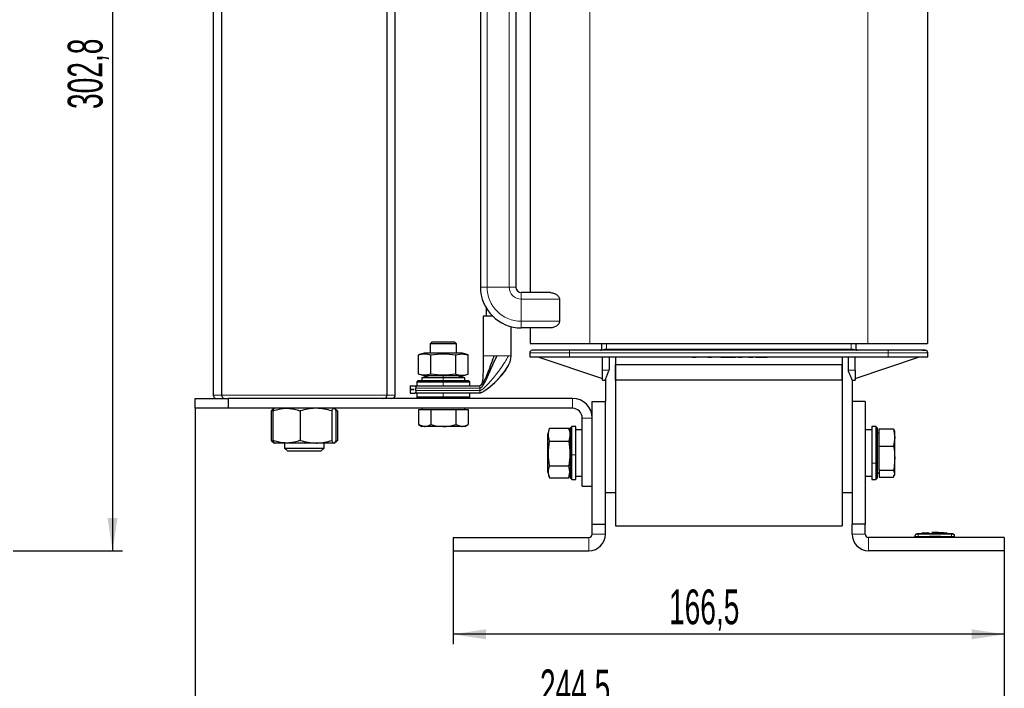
# Model space of a CAD drawing. Header units: millimetres. Extents: x 5 to 418, y 2 to 292.
# Tile 53 of 56: x 157 to 257, y 158 to 225. Entities that reach past the tile are written whole.
import ezdxf

# ---------------------------------------------------------------- set-up
doc = ezdxf.new("R2010")
doc.units = ezdxf.units.MM
doc.layers.add('SLD-0', color=7, linetype='Continuous')
doc.styles.add('SLDTEXTSTYLE0', font='TXT', dxfattribs={"width": 0.605})
doc.dimstyles.new('SLDDIMSTYLE0', dxfattribs={"dimtxt": 3.5, "dimasz": 3.302, "dimexe": 0, "dimexo": 0.0625, "dimgap": 0.875, "dimtad": 1, "dimlfac": 3, "dimrnd": 1e-09, "dimzin": 12, "dimdsep": 46, "dimtxsty": 'SLDTEXTSTYLE0', "dimsah": 1, "dimcen": 0.09, "dimadec": 0, "dimazin": 3, "dimtfac": 1, "dimtofl": 0, "dimtmove": 0, "dimatfit": 3, "dimfxl": 1, "dimfrac": 2, "dimtolj": 1, "dimtzin": 12, "dimarcsym": 0})

# ---------------------------------------------------------------- blocks, each defined once
blk = doc.blocks.new('_D_1')
at = {"layer": 'SLD-0'}
for p, q in [((120.052, 272.707), (167.819, 272.707)), ((166.819, 272.707), (166.819, 171.774)), ((156.819, 171.774), (167.819, 171.774))]:
    blk.add_line(p, q, dxfattribs=at)
for points in [[(166.819, 272.707), (166.311, 269.405), (167.327, 269.405)], [(166.819, 171.774), (167.327, 175.076), (166.311, 175.076)]]:
    blk.add_solid(points, dxfattribs=at)
at = {"layer": 'SLD-0', "insert": (162.307, 216.225), "char_height": 3.5, "attachment_point": 1, "rotation": 90, "style": 'SLDTEXTSTYLE0'}
blk.add_mtext('302,8', dxfattribs=at)
blk = doc.blocks.new('_D_2')
at = {"layer": 'SLD-0', "color": 7}
for p, q in [((201.128, 171.774), (201.128, 162.361)), ((256.628, 171.774), (256.628, 162.361)), ((256.628, 163.361), (201.128, 163.361))]:
    blk.add_line(p, q, dxfattribs=at)
for points in [[(201.128, 163.361), (204.43, 162.853), (204.43, 163.869)], [(256.628, 163.361), (253.326, 163.869), (253.326, 162.853)]]:
    blk.add_solid(points, dxfattribs=at)
at = {"layer": 'SLD-0', "color": 7, "insert": (222.862, 167.872), "char_height": 3.5, "attachment_point": 1, "style": 'SLDTEXTSTYLE0'}
blk.add_mtext('166,5', dxfattribs=at)
blk = doc.blocks.new('_D_3')
at = {"layer": 'SLD-0', "color": 7}
for p, q in [((175.128, 186.107), (175.128, 154.303)), ((256.628, 171.774), (256.628, 154.303)), ((175.128, 155.303), (256.628, 155.303))]:
    blk.add_line(p, q, dxfattribs=at)
for points in [[(175.128, 155.303), (178.43, 154.795), (178.43, 155.811)], [(256.628, 155.303), (253.326, 155.811), (253.326, 154.795)]]:
    blk.add_solid(points, dxfattribs=at)
at = {"layer": 'SLD-0', "color": 7, "insert": (209.862, 159.815), "char_height": 3.5, "attachment_point": 1, "style": 'SLDTEXTSTYLE0'}
blk.add_mtext('244,5', dxfattribs=at)

msp = doc.modelspace()

# ---------------------------------------------------------------- linework, layer by layer
at = {"color": 7, "linetype": 'Continuous', "lineweight": 25}
for p, q in [((203.8661, 234.974), (203.8661, 198.3073)), ((207.4227, 234.974), (207.4227, 198.3073)), ((176.9611, 233.774), (176.9611, 187.4407)), ((177.7944, 233.774), (177.7944, 187.4407)), ((194.4611, 187.4407), (194.4611, 233.774)), ((195.2944, 187.4407), (195.2944, 233.774)), ((208.8777, 233.3073), (208.8777, 197.7523)), ((248.8777, 233.3073), (248.8777, 192.6407)), ((210.9129, 197.7523), (207.9777, 197.7523)), ((211.8329, 197.0857), (211.8329, 194.8623)), ((204.1277, 195.374), (204.1277, 191.374)), ((205.0965, 195.374), (204.1277, 195.374)), ((204.4611, 196.1769), (204.4611, 195.374)), ((206.9611, 191.374), (206.9611, 194.3234)), ((210.9129, 194.1957), (207.9777, 194.1957)), ((208.8777, 194.1957), (208.8777, 192.6407)), ((198.9611, 192.774), (198.7944, 192.6073)), ((198.7944, 192.6073), (198.7944, 191.6407)), ((201.4611, 192.6073), (198.7944, 192.6073)), ((201.2944, 192.774), (198.9611, 192.774)), ((201.4611, 192.6073), (201.2944, 192.774)), ((201.4611, 191.6407), (201.4611, 192.6073)), ((208.8777, 192.6407), (214.8777, 192.6407)), ((214.8777, 192.6407), (242.8777, 192.6407)), ((216.0611, 192.6407), (216.0611, 191.9407)), ((241.6944, 191.9407), (241.6944, 192.6407)), ((242.8777, 192.6407), (248.8777, 192.6407)), ((198.1944, 191.6407), (197.623, 191.4876)), ((197.6259, 189.5263), (197.6259, 191.4883)), ((201.802, 191.6407), (198.1944, 191.6407)), ((198.8768, 189.5263), (198.8768, 191.4883)), ((201.3786, 191.4883), (202.0041, 191.5782)), ((201.3786, 189.5263), (201.3786, 191.4883)), ((202.0611, 191.6407), (201.802, 191.6407)), ((202.0041, 191.5782), (202.6296, 191.4883)), ((202.6387, 191.4859), (202.0611, 191.6407)), ((202.6296, 189.5263), (202.6296, 191.4883)), ((208.8277, 191.674), (208.8277, 191.274)), ((208.8289, 191.674), (208.8289, 191.274)), ((244.9277, 191.9407), (212.8277, 191.9407)), ((216.054, 192.0039), (216.051, 191.9986)), ((248.9265, 191.274), (248.9265, 191.674)), ((248.9277, 191.274), (248.9277, 191.674)), ((208.8277, 191.274), (208.8294, 191.274)), ((208.8289, 191.274), (208.8294, 191.274)), ((208.8294, 191.274), (212.8277, 191.274)), ((209.6627, 191.274), (216.1611, 189.1073)), ((212.8277, 191.274), (244.9277, 191.274)), ((216.1611, 189.9407), (216.1611, 191.274)), ((216.8277, 191.274), (216.8277, 190.0049)), ((217.4611, 191.274), (217.4611, 177.6073)), ((217.4611, 191.274), (217.4611, 190.474)), ((240.2944, 190.474), (217.4611, 190.474)), ((217.4611, 188.9407), (217.4611, 190.474)), ((223.2869, 191.274), (223.2869, 191.2573)), ((223.8615, 191.2573), (223.2869, 191.2573)), ((223.8615, 191.2573), (223.8615, 191.274)), ((223.9554, 191.2573), (223.8615, 191.2573)), ((224.2373, 191.2573), (223.9554, 191.2573)), ((224.3716, 191.2573), (224.2373, 191.2573)), ((224.7005, 191.2573), (224.3716, 191.2573)), ((224.7945, 191.2573), (224.7005, 191.2573)), ((225.1234, 191.2573), (224.7945, 191.2573)), ((225.2147, 191.2573), (225.1234, 191.2573)), ((225.2147, 191.2573), (225.5905, 191.2573)), ((225.5905, 191.2573), (225.5905, 191.274)), ((225.8913, 191.274), (225.8913, 191.2573)), ((226.4733, 191.2573), (225.8913, 191.2573)), ((226.4733, 191.2573), (226.4733, 191.274)), ((226.7741, 191.274), (226.7741, 191.2573)), ((226.7741, 191.2573), (227.1499, 191.2573)), ((227.7675, 191.2573), (227.1499, 191.2573)), ((227.7675, 191.274), (227.7675, 191.2573)), ((228.0682, 191.274), (228.0682, 191.2573)), ((228.0682, 191.2573), (228.6589, 191.2573)), ((228.6589, 191.2573), (228.6589, 191.274)), ((228.6589, 191.2573), (228.9488, 191.2573)), ((228.9488, 191.2573), (228.9488, 191.274)), ((228.9488, 191.2573), (229.5395, 191.2573)), ((229.5395, 191.2573), (229.5395, 191.274)), ((229.8402, 191.274), (229.8402, 191.2573)), ((229.8402, 191.2573), (230.2161, 191.2573)), ((230.9142, 191.2573), (230.2161, 191.2573)), ((230.9142, 191.2573), (231.2901, 191.2573)), ((231.2901, 191.2573), (231.2901, 191.274)), ((231.5908, 191.274), (231.5908, 191.2573)), ((231.5908, 191.2573), (231.9667, 191.2573)), ((231.9667, 191.2573), (232.7399, 191.2573)), ((232.7399, 191.2573), (232.7399, 191.274)), ((233.0406, 191.274), (233.0406, 191.2573)), ((233.6313, 191.2573), (233.0406, 191.2573)), ((233.6313, 191.274), (233.6313, 191.2573)), ((233.9642, 191.2573), (233.6313, 191.2573)), ((233.9642, 191.274), (233.9642, 191.2573)), ((234.0484, 191.274), (234.0484, 191.2573)), ((234.0727, 191.2573), (234.0484, 191.2573)), ((234.0727, 191.274), (234.0727, 191.2573)), ((234.1579, 191.2573), (234.0727, 191.2573)), ((234.1579, 191.274), (234.1579, 191.2573)), ((234.2567, 191.2573), (234.1579, 191.2573)), ((234.3008, 191.2573), (234.2567, 191.2573)), ((234.3008, 191.274), (234.3008, 191.2573)), ((234.3452, 191.2573), (234.3008, 191.2573)), ((234.3452, 191.274), (234.3452, 191.2573)), ((234.4539, 191.2573), (234.3452, 191.2573)), ((234.4539, 191.274), (234.4539, 191.2573)), ((234.5277, 191.2573), (234.4539, 191.2573)), ((234.5277, 191.274), (234.5277, 191.2573)), ((234.5423, 191.2573), (234.5277, 191.2573)), ((234.5423, 191.274), (234.5423, 191.2573)), ((240.2944, 191.274), (240.2944, 177.6073)), ((240.2944, 191.274), (240.2944, 190.474)), ((240.2944, 188.9407), (240.2944, 190.474)), ((240.9277, 189.9407), (240.9277, 191.274)), ((241.5944, 189.9407), (241.5944, 191.274)), ((241.5944, 189.1073), (248.0928, 191.274)), ((244.9277, 191.274), (248.9261, 191.274)), ((248.9261, 191.274), (248.9265, 191.274)), ((248.9265, 191.274), (248.9277, 191.274)), ((198.1944, 189.374), (197.6259, 189.5263)), ((202.0611, 189.374), (202.6296, 189.5263)), ((216.1611, 188.9407), (216.1611, 189.9407)), ((216.8215, 189.9407), (216.8039, 189.8811)), ((240.9277, 189.9407), (240.9277, 189.9215)), ((240.9516, 189.7977), (240.9277, 189.9215)), ((241.5944, 189.9407), (241.5944, 188.9407)), ((197.5944, 188.9073), (197.4611, 188.774)), ((197.4611, 188.774), (197.4611, 188.374)), ((197.4611, 188.774), (200.1277, 188.774)), ((197.5944, 188.9073), (200.1277, 188.9073)), ((198.7277, 189.374), (197.9611, 189.174)), ((197.9611, 189.174), (197.9611, 188.9073)), ((200.1277, 189.174), (197.9611, 189.174)), ((202.0611, 189.374), (198.1944, 189.374)), ((202.2944, 189.174), (200.1277, 189.174)), ((200.1277, 188.9073), (202.6611, 188.9073)), ((200.1277, 188.774), (202.7944, 188.774)), ((202.2944, 189.174), (201.5277, 189.374)), ((202.2944, 188.9073), (202.2944, 189.174)), ((202.7944, 188.774), (202.6611, 188.9073)), ((202.7944, 188.374), (202.7944, 188.774)), ((216.1611, 188.9407), (216.4277, 188.9407)), ((216.4611, 189.024), (216.4611, 186.774)), ((240.2944, 188.9407), (217.4611, 188.9407)), ((217.4611, 188.9407), (217.4611, 174.274)), ((240.2944, 188.9407), (240.2944, 174.274)), ((241.2944, 188.9407), (241.5944, 188.9407)), ((241.2944, 188.9407), (241.2944, 186.774)), ((196.7944, 188.374), (196.7944, 188.009)), ((196.7944, 188.374), (197.2626, 188.374)), ((196.7944, 188.009), (197.2113, 188.009)), ((196.7944, 188.0057), (196.7944, 187.6407)), ((197.2113, 188.0057), (196.7944, 188.0057)), ((196.7944, 187.6407), (197.2626, 187.6407)), ((197.2113, 188.009), (197.2113, 188.0057)), ((197.2626, 188.374), (198.7052, 188.374)), ((198.7052, 187.6407), (197.2626, 187.6407)), ((197.3757, 187.8851), (197.3757, 188.1296)), ((197.4611, 187.6407), (197.4611, 187.2407)), ((198.7052, 188.374), (200.1277, 188.374)), ((200.1277, 187.6407), (198.7052, 187.6407)), ((200.1277, 188.374), (201.5502, 188.374)), ((201.5502, 187.6407), (200.1277, 187.6407)), ((201.5502, 188.374), (203.7944, 188.374)), ((203.7944, 187.6407), (201.5502, 187.6407)), ((202.7944, 187.2407), (202.7944, 187.6407)), ((175.1277, 186.1073), (175.1277, 187.1073)), ((175.1277, 187.1073), (178.4611, 187.1073)), ((178.4611, 187.1073), (178.4611, 186.1073)), ((213.1277, 187.1073), (178.4611, 187.1073)), ((197.4611, 187.2407), (197.5944, 187.1073)), ((200.1277, 187.2407), (197.4611, 187.2407)), ((202.7944, 187.2407), (200.1277, 187.2407)), ((202.6611, 187.1073), (202.7944, 187.2407)), ((215.1277, 186.774), (216.4611, 186.774)), ((215.1277, 174.4407), (215.1277, 186.774)), ((216.4611, 174.4407), (216.4611, 186.774)), ((242.6277, 186.774), (241.2944, 186.774)), ((241.2944, 186.774), (241.2944, 174.4407)), ((242.6277, 186.774), (242.6277, 174.4407)), ((178.4611, 186.1073), (175.1277, 186.1073)), ((213.1277, 186.1073), (178.4611, 186.1073)), ((182.7814, 185.8394), (182.8961, 185.8704)), ((182.7814, 185.8394), (182.7814, 182.8753)), ((182.9468, 185.8394), (182.9468, 182.8753)), ((183.1277, 186.1073), (183.0183, 186.0442)), ((185.7253, 185.8394), (185.7253, 182.8753)), ((188.9062, 185.8394), (188.9062, 182.8753)), ((189.2371, 186.0442), (189.1277, 186.1073)), ((189.3086, 185.8394), (189.3086, 182.8753)), ((189.474, 185.8394), (189.474, 182.8753)), ((197.6259, 185.974), (197.6259, 184.4675)), ((197.6259, 185.974), (198.2513, 185.974)), ((197.9611, 186.1073), (197.9611, 185.974)), ((198.2513, 185.974), (198.8768, 185.974)), ((198.8768, 185.974), (198.8768, 184.4675)), ((198.8768, 185.974), (200.1277, 185.974)), ((200.1277, 185.974), (201.3786, 185.974)), ((201.3786, 185.974), (201.3786, 184.4675)), ((201.3786, 185.974), (202.0041, 185.974)), ((202.0041, 185.974), (202.6296, 185.974)), ((202.2944, 185.974), (202.2944, 186.1073)), ((202.6296, 185.974), (202.6296, 184.4675)), ((197.6259, 184.4675), (197.9611, 184.274)), ((197.6259, 184.4675), (198.2513, 184.274)), ((201.3786, 184.4675), (202.0041, 184.274)), ((202.2944, 184.274), (202.6296, 184.4675)), ((214.1277, 178.274), (214.1277, 185.1073)), ((198.2513, 184.274), (197.9611, 184.274)), ((200.1277, 184.274), (198.2513, 184.274)), ((202.0041, 184.274), (200.1277, 184.274)), ((202.2944, 184.274), (202.0041, 184.274)), ((210.6611, 183.54), (210.6611, 183.5407)), ((210.6611, 179.9083), (210.6611, 183.54)), ((210.8158, 184.1184), (210.8132, 184.1083)), ((210.8134, 184.1083), (212.7754, 184.1083)), ((212.9277, 183.5407), (212.7786, 184.0971)), ((213.0611, 184.274), (212.9277, 184.1407)), ((212.9277, 181.4246), (212.9277, 184.1407)), ((213.4611, 184.274), (213.0611, 184.274)), ((213.0611, 181.4149), (213.0611, 184.274)), ((213.4611, 181.4149), (213.4611, 184.274)), ((214.1277, 183.9407), (213.4611, 183.9407)), ((243.2944, 183.9407), (242.6277, 183.9407)), ((243.6944, 184.274), (243.2944, 184.274)), ((243.2944, 184.274), (243.2944, 180.5859)), ((243.8277, 184.1407), (243.6944, 184.274)), ((243.6944, 184.274), (243.6944, 180.5859)), ((243.8277, 184.1407), (243.8277, 180.637)), ((244.0277, 183.6612), (243.8277, 183.5457)), ((244.0277, 184.0374), (245.4724, 184.0374)), ((244.0277, 182.3072), (244.0277, 184.0374)), ((245.4724, 184.0374), (245.5944, 183.1723)), ((245.4724, 184.0374), (245.5328, 183.8641)), ((245.5944, 183.774), (245.5582, 183.8734)), ((245.5944, 183.1723), (245.5944, 183.774)), ((182.8961, 182.8443), (182.7814, 182.8753)), ((183.0191, 182.67), (183.1277, 182.6073)), ((184.3361, 182.6073), (183.128, 182.6073)), ((184.1277, 182.6073), (184.1277, 182.1073)), ((187.3158, 182.6073), (184.3361, 182.6073)), ((189.1074, 182.6073), (187.3158, 182.6073)), ((188.1277, 182.1073), (188.1277, 182.6073)), ((189.1277, 182.6073), (189.2363, 182.67)), ((210.8134, 182.801), (212.7754, 182.801)), ((245.5944, 183.1723), (245.4724, 182.3072)), ((245.5944, 181.0921), (245.5944, 183.1723)), ((184.1277, 182.1073), (184.4611, 181.774)), ((184.1277, 182.1073), (188.1277, 182.1073)), ((187.7944, 181.774), (184.4611, 181.774)), ((187.7944, 181.774), (188.1277, 182.1073)), ((244.0277, 182.3072), (245.4724, 182.3072)), ((244.0277, 179.8771), (244.0277, 182.3072)), ((212.9277, 179.074), (212.9277, 181.4246)), ((213.0611, 178.9407), (213.0611, 181.4149)), ((213.4611, 178.9407), (213.4611, 181.4149)), ((243.2944, 180.5859), (243.2944, 178.9407)), ((243.6944, 180.5859), (243.6944, 178.9407)), ((243.8277, 180.637), (243.8277, 179.074)), ((245.5944, 179.5272), (245.5944, 181.0921)), ((210.6611, 179.674), (210.6611, 179.9083)), ((210.6611, 179.674), (210.8158, 179.0963)), ((210.8134, 180.3), (212.7754, 180.3)), ((212.8652, 179.7032), (212.7754, 180.3)), ((212.7754, 179.1064), (212.8652, 179.7032)), ((212.7844, 179.1392), (212.9277, 179.674)), ((243.8277, 179.669), (244.0277, 179.5535)), ((244.0277, 179.8771), (245.4724, 179.8771)), ((244.0277, 179.8771), (244.0277, 179.1773)), ((245.5944, 179.5272), (245.4724, 179.8771)), ((245.4724, 179.1773), (245.5944, 179.5272)), ((245.5944, 179.4407), (245.5944, 179.5272)), ((210.8134, 179.1064), (212.7754, 179.1064)), ((212.9277, 179.074), (213.0611, 178.9407)), ((213.0611, 178.9407), (213.4611, 178.9407)), ((213.4611, 179.274), (214.1277, 179.274)), ((242.6277, 179.274), (243.2944, 179.274)), ((243.2944, 178.9407), (243.6944, 178.9407)), ((243.6944, 178.9407), (243.8277, 179.074)), ((244.0277, 179.1773), (245.4724, 179.1773)), ((245.5582, 179.3413), (245.5944, 179.4407)), ((214.1277, 178.274), (215.1277, 178.274)), ((217.4611, 177.6073), (216.4611, 177.6073)), ((241.2944, 177.6073), (240.2944, 177.6073)), ((215.1277, 173.4407), (215.1277, 174.4407)), ((215.1277, 174.4407), (216.4611, 174.4407)), ((216.4611, 173.4407), (216.4611, 174.4407)), ((217.4611, 174.274), (240.2944, 174.274)), ((241.2944, 173.4407), (241.2944, 174.4407)), ((242.6277, 174.4407), (241.2944, 174.4407)), ((242.6277, 173.4407), (242.6277, 174.4407)), ((248.9376, 173.5734), (248.3189, 173.5358)), ((249.0466, 173.5662), (248.414, 173.5365)), ((249.3136, 173.5649), (250.7507, 173.5449)), ((250.8882, 173.5411), (250.2703, 173.5761)), ((201.1277, 173.1073), (214.7944, 173.1073)), ((201.1277, 173.1073), (201.1277, 171.774)), ((256.6277, 173.1073), (242.9611, 173.1073)), ((247.6277, 173.1073), (247.6277, 173.2113)), ((248.3356, 173.5065), (247.8084, 173.4654)), ((249.0456, 173.5209), (248.3347, 173.4916)), ((248.3347, 173.513), (249.0456, 173.5209)), ((248.3347, 173.513), (248.3347, 173.5063)), ((248.3347, 173.4689), (248.3347, 173.4622)), ((249.5461, 173.5286), (250.8725, 173.5162)), ((250.8725, 173.4942), (249.5461, 173.5286)), ((250.8725, 173.5095), (249.9489, 173.5181)), ((251.447, 173.4654), (250.8714, 173.5103)), ((250.8725, 173.5162), (250.8725, 173.5095)), ((250.8725, 173.4701), (250.8725, 173.4635)), ((251.6277, 173.1073), (251.6277, 173.2113)), ((256.6277, 173.1073), (256.6277, 171.774)), ((201.1277, 171.774), (214.7944, 171.774)), ((256.6277, 171.774), (242.9611, 171.774))]:
    msp.add_line(p, q, dxfattribs=at)
at = {"color": 7, "linetype": 'Continuous', "lineweight": 18}
for p, q in [((204.5327, 234.974), (204.5327, 198.3073)), ((206.7561, 234.974), (206.7561, 198.3073)), ((214.8777, 233.3073), (214.8777, 192.6407)), ((242.8777, 233.3073), (242.8777, 192.6407)), ((203.8661, 198.3073), (204.5327, 198.3073)), ((204.5327, 198.3073), (206.7561, 198.3073)), ((206.7561, 198.3073), (207.4227, 198.3073)), ((207.9777, 197.0857), (207.9777, 197.7523)), ((207.9777, 194.8623), (207.9777, 197.0857)), ((211.8329, 197.0857), (207.9777, 197.0857)), ((211.8329, 194.8623), (207.9777, 194.8623)), ((207.9777, 194.1957), (207.9777, 194.8623)), ((216.5526, 192.6407), (216.5526, 192.0407)), ((241.2029, 192.0407), (241.2029, 192.6407)), ((201.802, 191.6407), (202.0041, 191.5782)), ((208.8289, 191.674), (208.8277, 191.674)), ((208.8289, 191.674), (208.8294, 191.674)), ((208.8294, 191.674), (212.8277, 191.674)), ((208.8294, 191.274), (208.8294, 191.674)), ((212.8277, 191.674), (212.8277, 191.9407)), ((212.8277, 191.674), (244.9277, 191.674)), ((212.8277, 191.274), (212.8277, 191.674)), ((216.3728, 192.0407), (216.5526, 192.0407)), ((216.5526, 192.0407), (241.2029, 192.0407)), ((241.2029, 192.0407), (241.3826, 192.0407)), ((244.9277, 191.674), (244.9277, 191.9407)), ((244.9277, 191.674), (248.9261, 191.674)), ((244.9277, 191.674), (244.9277, 191.274)), ((248.9261, 191.274), (248.9261, 191.674)), ((248.9261, 191.674), (248.9265, 191.674)), ((248.9277, 191.674), (248.9265, 191.674)), ((204.1277, 191.374), (204.1856, 191.374)), ((205.2249, 191.374), (205.5444, 191.374)), ((206.6905, 191.374), (206.7499, 191.374)), ((223.9554, 191.274), (223.9554, 191.2573)), ((224.2373, 191.2573), (224.2373, 191.274)), ((224.3716, 191.2573), (224.3716, 191.274)), ((224.7005, 191.2573), (224.7005, 191.274)), ((224.7945, 191.274), (224.7945, 191.2573)), ((225.1234, 191.2573), (225.1234, 191.274)), ((225.2147, 191.2573), (225.2147, 191.274)), ((227.1499, 191.2573), (227.1499, 191.274)), ((230.2161, 191.2573), (230.2161, 191.274)), ((230.9142, 191.274), (230.9142, 191.2573)), ((231.9667, 191.2573), (231.9667, 191.274)), ((234.2567, 191.274), (234.2567, 191.2573)), ((216.1611, 189.9407), (216.8215, 189.9407)), ((240.9277, 189.9407), (241.5944, 189.9407)), ((200.1277, 189.374), (200.1277, 189.174)), ((200.1277, 189.174), (200.1277, 188.9073)), ((200.1277, 188.9073), (200.1277, 188.774)), ((200.1277, 188.374), (200.1277, 188.774)), ((176.9611, 187.4407), (177.7944, 187.4407)), ((177.7944, 187.4407), (186.1277, 187.4407)), ((186.1277, 187.4407), (194.4611, 187.4407)), ((194.4611, 187.4407), (195.2944, 187.4407)), ((197.3757, 188.1296), (203.7944, 188.1296)), ((197.3757, 187.8851), (203.7944, 187.8851)), ((200.1277, 187.6407), (200.1277, 187.2407)), ((203.7944, 187.8851), (203.7944, 188.1296)), ((200.1277, 187.1073), (200.1277, 187.2407)), ((213.1277, 186.1073), (213.1277, 187.1073)), ((215.1277, 185.1073), (214.1277, 185.1073)), ((210.6611, 183.54), (210.8134, 184.1083)), ((212.9277, 181.4246), (213.0611, 181.4149)), ((213.4611, 181.4149), (213.0611, 181.4149)), ((243.2944, 180.5859), (243.6944, 180.5859)), ((243.8277, 180.637), (243.6944, 180.5859)), ((212.9277, 179.9083), (212.8652, 179.7032)), ((214.7944, 171.774), (214.7944, 173.1073)), ((215.1277, 173.4407), (216.4611, 173.4407)), ((241.2944, 173.4407), (242.6277, 173.4407)), ((242.9611, 173.1073), (242.9611, 171.774)), ((247.9583, 173.4446), (247.9611, 173.2113)), ((247.9611, 173.1073), (247.9611, 173.2113)), ((251.2971, 173.4446), (251.2944, 173.2113)), ((251.2944, 173.1073), (251.2944, 173.2113)), ((251.3984, 173.4446), (251.4255, 173.4683))]:
    msp.add_line(p, q, dxfattribs=at)
at = {"color": 7, "linetype": 'Continuous', "lineweight": 18, "flags": 128}
for points in [[(216.3352, 191.9407), (216.3425, 191.9426), (216.3496, 191.9483), (216.3561, 191.9575), (216.3618, 191.97), (216.3665, 191.9851), (216.3699, 192.0024), (216.3721, 192.0212), (216.3728, 192.0407)], [(241.3826, 192.0407), (241.3834, 192.0212), (241.3855, 192.0024), (241.389, 191.9851), (241.3937, 191.97), (241.3994, 191.9575), (241.4059, 191.9483), (241.4129, 191.9426), (241.4203, 191.9407)]]:
    msp.add_lwpolyline(points, dxfattribs=at)
at = {"color": 7, "linetype": 'Continuous', "lineweight": 25, "flags": 128}
msp.add_lwpolyline([(203.8589, 187.6515), (203.8571, 187.651), (203.8862, 187.6601), (203.9654, 187.6922), (204.0324, 187.7249), (204.1239, 187.7753), (204.1804, 187.8089), (204.245, 187.8492), (204.4003, 187.9531), (204.8114, 188.2637), (205.3222, 188.7095), (205.8593, 189.2565), (206.3329, 189.8401), (206.6695, 190.3753), (206.8547, 190.7947), (206.9379, 191.1126), (206.9611, 191.374), (206.9611, 191.374)], dxfattribs=at)
at = {"color": 7, "linetype": 'Continuous', "lineweight": 25}
for centre, radius, start, end in [((207.9777, 198.3073), 4.1117, 180, 270), ((207.9777, 198.3073), 0.555, 180, 270), ((209.0944, 191.674), 0.2667, 90, 180), ((209.0956, 191.674), 0.2667, 90, 180), ((215.9611, 192.0407), 0.1, 270, 0), ((241.7944, 192.0407), 0.1, 180, 270), ((248.6599, 191.674), 0.2667, 0, 90), ((248.6611, 191.674), 0.2667, 0, 90), ((216.4944, 190.0049), 0.3333, 348.896471, 0), ((177.2944, 187.4407), 0.3333, 180, 270), ((178.1277, 187.4407), 0.3333, 180, 270), ((194.1277, 187.4407), 0.3333, 270, 0), ((194.9611, 187.4407), 0.3333, 270, 0), ((213.1277, 185.1073), 2, 0, 90), ((213.1277, 185.1073), 1, 0, 90), ((214.7944, 173.4407), 1.6667, 270, 0), ((214.7944, 173.4407), 0.3333, 270, 0), ((242.9611, 173.4407), 1.6667, 180, 270), ((242.9611, 173.4407), 0.3333, 180, 270), ((247.8611, 173.2371), 0.2333, 97.642337, 180), ((251.3944, 173.2371), 0.2333, 360, 82.373112)]:
    msp.add_arc(centre, radius, start, end, dxfattribs=at)
at = {"color": 7, "linetype": 'Continuous', "lineweight": 18}
for centre, radius, start, end in [((207.9777, 198.3073), 3.445, 180, 270), ((207.9777, 198.3073), 1.2217, 180, 270), ((209.096, 191.6741), 0.2666, 90.0117, 180.011695), ((215.077, 192.0157), 1.4758, 357.08663, 0.970379), ((242.6784, 192.0157), 1.4758, 179.029621, 182.91337), ((248.6595, 191.6741), 0.2666, 359.988305, 89.9883), ((247.861, 173.2113), 0.2333, 90.989679, 179.997938), ((251.3944, 173.2113), 0.2333, 0.002064, 89.009565)]:
    msp.add_arc(centre, radius, start, end, dxfattribs=at)
at = {"color": 7, "linetype": 'Continuous', "lineweight": 25}
for points, knots in [([(210.9129, 197.7523), (211.0486, 197.7355), (211.2848, 197.7062), (211.5705, 197.5391), (211.7319, 197.3751), (211.8165, 197.2332), (211.8276, 197.1328), (211.8329, 197.0857)], [0, 0, 0, 0, 0.3719047, 0.6467455, 0.7893674, 0.9010617, 1, 1, 1, 1]), ([(211.8329, 194.8623), (211.8289, 194.8213), (211.82, 194.7287), (211.7378, 194.5769), (211.5579, 194.3963), (211.2634, 194.2354), (211.0331, 194.2093), (210.9129, 194.1957)], [0, 0, 0, 0, 0.0862287, 0.1943291, 0.3670128, 0.6696896, 1, 1, 1, 1]), ([(197.6259, 191.4883), (197.8344, 191.5333), (198.2513, 191.6231), (198.6683, 191.5333), (198.8768, 191.4883)], [0, 0, 0, 0, 0.4999949, 1, 1, 1, 1]), ([(198.8768, 191.4883), (199.2938, 191.5333), (200.1277, 191.6231), (200.9617, 191.5333), (201.3786, 191.4883)], [0, 0, 0, 0, 0.4999949, 1, 1, 1, 1]), ([(212.8277, 191.9407), (212.6036, 191.9407), (212.1423, 191.9407), (211.458, 191.9407), (210.7989, 191.9407), (210.2082, 191.9407), (209.7228, 191.9407), (209.3716, 191.9407), (209.1514, 191.9407), (209.114, 191.9407), (209.0959, 191.9407)], [0, 0, 0, 0, 0.1168235, 0.2403839, 0.3688824, 0.5, 0.6311176, 0.7596161, 0.8831765, 1, 1, 1, 1]), ([(248.6595, 191.9407), (248.6414, 191.9407), (248.6041, 191.9407), (248.3838, 191.9407), (248.0327, 191.9407), (247.5473, 191.9407), (246.9565, 191.9407), (246.2975, 191.9407), (245.6131, 191.9407), (245.1519, 191.9407), (244.9277, 191.9407)], [0, 0, 0, 0, 0.1168235, 0.2403839, 0.3688824, 0.5, 0.6311176, 0.7596161, 0.8831765, 1, 1, 1, 1]), ([(248.4037, 191.9407), (248.4098, 191.9407), (248.4593, 191.9407), (248.5301, 191.9407), (248.6338, 191.9407), (248.6503, 191.9407), (248.6611, 191.9407)], [0, 0, 0, 0, 0.0353604, 0.2865693, 0.5380478, 1, 1, 1, 1]), ([(248.4037, 191.9407), (248.4098, 191.9407), (248.4593, 191.9407), (248.5301, 191.9407), (248.6338, 191.9407), (248.6503, 191.9407), (248.6611, 191.9407)], [0, 0, 0, 0, 0.0353604, 0.2865693, 0.5380478, 1, 1, 1, 1]), ([(248.4037, 191.9407), (248.4098, 191.9407), (248.4593, 191.9407), (248.5301, 191.9407), (248.6338, 191.9407), (248.6503, 191.9407), (248.6611, 191.9407)], [0, 0, 0, 0, 0.0353604, 0.2865693, 0.5380478, 1, 1, 1, 1]), ([(248.4037, 191.9407), (248.4098, 191.9407), (248.4593, 191.9407), (248.5301, 191.9407), (248.6338, 191.9407), (248.6503, 191.9407), (248.6611, 191.9407)], [0, 0, 0, 0, 0.0353604, 0.2865693, 0.5380478, 1, 1, 1, 1]), ([(204.1284, 191.374), (204.1414, 190.6688), (204.1586, 189.7414), (204.0713, 188.7637), (203.9606, 188.4992), (203.913, 188.4281), (203.8648, 188.3902), (203.8245, 188.3759), (203.8044, 188.3746), (203.7944, 188.374)], [0, 0, 0, 0, 0.6834896, 0.8988382, 0.9325408, 0.9592069, 0.9806398, 0.9903634, 1, 1, 1, 1]), ([(203.7944, 188.1296), (203.8138, 188.132), (203.8562, 188.1375), (203.9161, 188.1733), (204.0365, 188.2755), (204.1963, 188.5086), (204.3995, 188.8803), (204.643, 189.3991), (204.9179, 190.0264), (205.213, 190.7136), (205.4386, 191.1633), (205.5444, 191.374)], [0, 0, 0, 0, 0.01487924, 0.0325481, 0.054008, 0.14240616, 0.2626605, 0.40546694, 0.61323396, 0.81871395, 1, 1, 1, 1]), ([(205.2249, 191.374), (205.1512, 191.1761), (204.9938, 190.7537), (204.7694, 190.1166), (204.5512, 189.5383), (204.3481, 189.0614), (204.1715, 188.7198), (204.0259, 188.5062), (203.9129, 188.4135), (203.8546, 188.3809), (203.8135, 188.3762), (203.7944, 188.374)], [0, 0, 0, 0, 0.1795622, 0.3833626, 0.5901262, 0.7327213, 0.8532939, 0.9428217, 0.9650165, 0.9837174, 1, 1, 1, 1]), ([(198.8768, 189.5263), (198.6683, 189.4814), (198.2513, 189.3916), (197.8344, 189.4814), (197.6259, 189.5263)], [0, 0, 0, 0, 0.4999949, 1, 1, 1, 1]), ([(201.3786, 189.5263), (200.9617, 189.4814), (200.1277, 189.3916), (199.2938, 189.4814), (198.8768, 189.5263)], [0, 0, 0, 0, 0.4999949, 1, 1, 1, 1]), ([(201.3786, 189.5263), (201.5875, 189.4814), (202.0045, 189.3916), (202.4214, 189.4815), (202.6296, 189.5263)], [0, 0, 0, 0, 0.5008729, 1, 1, 1, 1]), ([(216.4277, 188.9407), (216.4327, 188.9533), (216.4405, 188.9727), (216.4869, 189.0884), (216.5508, 189.2485), (216.6575, 189.5151), (216.756, 189.7613), (216.8039, 189.8811)], [0, 0, 0, 0, 0.2324977, 0.3571969, 0.4888488, 0.7512329, 1, 1, 1, 1]), ([(240.9516, 189.7977), (240.9963, 189.6858), (241.0879, 189.4569), (241.2016, 189.1727), (241.2799, 188.977), (241.2897, 188.9525), (241.2944, 188.9407)], [0, 0, 0, 0, 0.2500078, 0.511325, 0.7657616, 1, 1, 1, 1]), ([(197.2626, 188.374), (197.2757, 188.3709), (197.3019, 188.3645), (197.3381, 188.3155), (197.3644, 188.2447), (197.3748, 188.1775), (197.3755, 188.1395), (197.3757, 188.1296)], [0, 0, 0, 0, 0.2416502, 0.4835575, 0.7160096, 0.9261457, 1, 1, 1, 1]), ([(197.3757, 187.8851), (197.3745, 187.8597), (197.3722, 187.8087), (197.3547, 187.7403), (197.3289, 187.6851), (197.2967, 187.6478), (197.2738, 187.643), (197.2626, 187.6407)], [0, 0, 0, 0, 0.1893549, 0.3783934, 0.5758662, 0.7925045, 1, 1, 1, 1]), ([(183.0216, 186.0385), (183.0109, 186.0347), (182.9292, 186.0063), (182.8501, 185.917), (182.7814, 185.8394)], [0, 0, 0, 0, 0.1312229, 1, 1, 1, 1]), ([(182.9468, 185.8394), (183.2959, 185.9483), (183.754, 186.0911), (184.2241, 186.1042), (184.3361, 186.1073)], [0, 0, 0, 0, 0.7618982, 1, 1, 1, 1]), ([(183.148, 186.1073), (183.1433, 186.107), (183.1071, 186.1046), (183.039, 186.0461), (182.9778, 185.9087), (182.9468, 185.8394)], [0, 0, 0, 0, 0.07009, 0.5307844, 1, 1, 1, 1]), ([(184.3361, 186.1073), (184.7034, 186.0742), (185.1738, 186.0319), (185.6262, 185.874), (185.7253, 185.8394)], [0, 0, 0, 0, 0.7810476, 1, 1, 1, 1]), ([(187.3158, 186.1073), (187.2781, 186.107), (186.9926, 186.1046), (186.4543, 186.0461), (185.9698, 185.9087), (185.7253, 185.8394)], [0, 0, 0, 0, 0.07009, 0.5307844, 1, 1, 1, 1]), ([(188.9062, 185.8394), (188.6479, 185.9143), (188.1266, 186.0654), (187.5877, 186.0933), (187.3158, 186.1073)], [0, 0, 0, 0, 0.495458, 1, 1, 1, 1]), ([(188.9062, 185.8394), (188.9389, 185.9143), (189.0048, 186.0654), (189.073, 186.0933), (189.1074, 186.1073)], [0, 0, 0, 0, 0.495458, 1, 1, 1, 1]), ([(189.1074, 186.1073), (189.1122, 186.107), (189.1483, 186.1046), (189.2164, 186.0461), (189.2777, 185.9087), (189.3086, 185.8394)], [0, 0, 0, 0, 0.07009, 0.5307844, 1, 1, 1, 1]), ([(189.2338, 186.0385), (189.2445, 186.0347), (189.3262, 186.0063), (189.4053, 185.917), (189.474, 185.8394)], [0, 0, 0, 0, 0.13122293, 1, 1, 1, 1]), ([(198.2513, 184.274), (198.2662, 184.2742), (198.4774, 184.277), (198.6843, 184.3757), (198.8768, 184.4675)], [0, 0, 0, 0, 0.0702148, 1, 1, 1, 1]), ([(198.8768, 184.4675), (198.9581, 184.4447), (199.3653, 184.3304), (199.7888, 184.2991), (200.1277, 184.274)], [0, 0, 0, 0, 0.1997433, 1, 1, 1, 1]), ([(200.1277, 184.274), (200.2221, 184.276), (200.6453, 184.2848), (201.058, 184.3877), (201.3786, 184.4675)], [0, 0, 0, 0, 0.22301872, 1, 1, 1, 1]), ([(202.0041, 184.274), (202.0189, 184.2742), (202.2301, 184.277), (202.4371, 184.3757), (202.6296, 184.4675)], [0, 0, 0, 0, 0.0702148, 1, 1, 1, 1]), ([(210.8134, 182.801), (210.7685, 183.0189), (210.6787, 183.4547), (210.7685, 183.8904), (210.8134, 184.1083)], [0, 0, 0, 0, 0.4999949, 1, 1, 1, 1]), ([(212.7754, 184.1083), (212.8203, 183.8905), (212.9101, 183.4547), (212.8203, 183.0189), (212.7754, 182.801)], [0, 0, 0, 0, 0.4999949, 1, 1, 1, 1]), ([(182.7814, 182.8753), (182.854, 182.7918), (182.9331, 182.7008), (183.0148, 182.6764), (183.0216, 182.6744)], [0, 0, 0, 0, 0.9169833, 1, 1, 1, 1]), ([(184.3361, 182.6073), (184.2241, 182.6105), (183.754, 182.6236), (183.2959, 182.7664), (182.9468, 182.8753)], [0, 0, 0, 0, 0.2381018, 1, 1, 1, 1]), ([(182.9468, 182.8753), (182.9795, 182.8004), (183.0455, 182.6493), (183.1136, 182.6214), (183.148, 182.6073)], [0, 0, 0, 0, 0.495458, 1, 1, 1, 1]), ([(185.7253, 182.8753), (185.6262, 182.8407), (185.1738, 182.6828), (184.7034, 182.6405), (184.3361, 182.6073)], [0, 0, 0, 0, 0.21895241, 1, 1, 1, 1]), ([(185.7253, 182.8753), (185.9836, 182.8004), (186.5049, 182.6493), (187.0438, 182.6214), (187.3158, 182.6073)], [0, 0, 0, 0, 0.495458, 1, 1, 1, 1]), ([(187.3158, 182.6073), (187.3535, 182.6077), (187.6389, 182.6101), (188.1772, 182.6686), (188.6617, 182.806), (188.9062, 182.8753)], [0, 0, 0, 0, 0.07009003, 0.53078443, 1, 1, 1, 1]), ([(189.1074, 182.6073), (189.1026, 182.6077), (189.0665, 182.6101), (188.9984, 182.6686), (188.9371, 182.806), (188.9062, 182.8753)], [0, 0, 0, 0, 0.07009, 0.5307844, 1, 1, 1, 1]), ([(189.3086, 182.8753), (189.2759, 182.8004), (189.21, 182.6493), (189.1418, 182.6214), (189.1074, 182.6073)], [0, 0, 0, 0, 0.495458, 1, 1, 1, 1]), ([(189.474, 182.8753), (189.4015, 182.7918), (189.3224, 182.7008), (189.2406, 182.6764), (189.2338, 182.6744)], [0, 0, 0, 0, 0.9169833, 1, 1, 1, 1]), ([(210.8134, 180.3), (210.7685, 180.7168), (210.6787, 181.5505), (210.7685, 182.3842), (210.8134, 182.801)], [0, 0, 0, 0, 0.4999949, 1, 1, 1, 1]), ([(212.7754, 182.801), (212.8203, 182.3842), (212.9101, 181.5505), (212.8203, 180.7169), (212.7754, 180.3)], [0, 0, 0, 0, 0.4999949, 1, 1, 1, 1]), ([(245.4724, 182.3072), (245.4747, 182.2946), (245.5494, 181.8941), (245.5723, 181.4867), (245.5944, 181.0921)], [0, 0, 0, 0, 0.031485, 1, 1, 1, 1]), ([(245.5944, 181.0921), (245.5807, 180.7845), (245.5626, 180.3769), (245.4902, 179.9755), (245.4724, 179.8771)], [0, 0, 0, 0, 0.7546767, 1, 1, 1, 1]), ([(210.8134, 179.1064), (210.7684, 179.3057), (210.6787, 179.7035), (210.7685, 180.1014), (210.8134, 180.3)], [0, 0, 0, 0, 0.5008729, 1, 1, 1, 1]), ([(249.8458, 173.6001), (249.765, 173.6068), (249.5903, 173.6215), (249.4156, 173.6054), (249.3217, 173.5967)], [0, 0, 0, 0, 0.462117, 1, 1, 1, 1]), ([(250.7507, 173.5449), (250.4038, 173.5764), (249.9881, 173.6142), (249.5723, 173.5914), (249.5036, 173.5876)], [0, 0, 0, 0, 0.8346286, 1, 1, 1, 1]), ([(248.3347, 173.4689), (248.6818, 173.4766), (249.5276, 173.4953), (250.3736, 173.4795), (250.8725, 173.4701)], [0, 0, 0, 0, 0.4103295, 1, 1, 1, 1]), ([(250.8725, 173.4635), (250.5256, 173.4708), (249.6797, 173.4887), (248.8337, 173.472), (248.3347, 173.4622)], [0, 0, 0, 0, 0.41007635, 1, 1, 1, 1])]:
    msp.add_open_spline(points, degree=3, knots=knots, dxfattribs=at)
at = {"color": 7, "linetype": 'Continuous', "lineweight": 18}
for points, knots in [([(216.1897, 191.9407), (216.2101, 191.9655), (216.2428, 192.0054), (216.311, 192.0354), (216.3528, 192.039), (216.3728, 192.0407)], [0, 0, 0, 0, 0.4622973, 0.74162, 1, 1, 1, 1]), ([(241.3826, 192.0407), (241.4026, 192.039), (241.4443, 192.0354), (241.5126, 192.0054), (241.5454, 191.9656), (241.5658, 191.9407)], [0, 0, 0, 0, 0.25796367, 0.53679373, 1, 1, 1, 1]), ([(203.7944, 187.8851), (203.8106, 187.8869), (203.847, 187.8907), (203.9035, 187.9145), (204.0077, 187.9711), (204.2328, 188.1436), (204.5628, 188.4675), (204.9743, 188.9269), (205.4288, 189.4828), (205.897, 190.1086), (206.3448, 190.7578), (206.5799, 191.1769), (206.6905, 191.374)], [0, 0, 0, 0, 0.0099353, 0.0223396, 0.0374426, 0.0836581, 0.1992944, 0.330266, 0.4778135, 0.6621128, 0.841096, 1, 1, 1, 1]), ([(206.9611, 191.374), (206.9172, 191.1158), (206.8234, 190.5627), (206.2175, 189.6449), (205.5044, 188.8574), (204.7836, 188.2331), (204.3406, 187.9023), (204.0399, 187.7223), (203.8738, 187.6513), (203.8176, 187.6438), (203.7944, 187.6407)], [0, 0, 0, 0, 0.1629584, 0.3491352, 0.6533704, 0.7897628, 0.901024, 0.9694974, 0.9874009, 1, 1, 1, 1]), ([(203.8576, 187.653), (203.8636, 187.6541), (203.9093, 187.6624), (203.9714, 187.6937), (204.0241, 187.7247), (204.0433, 187.736)], [0, 0, 0, 0, 0.0873555, 0.6679168, 1, 1, 1, 1]), ([(247.9611, 173.2113), (247.9236, 173.2112), (247.8486, 173.211), (247.7488, 173.2109), (247.6734, 173.2109), (247.6334, 173.2111), (247.6293, 173.2113), (247.6277, 173.2113)], [0, 0, 0, 0, 0.21467278, 0.42935247, 0.64402667, 0.85869575, 1, 1, 1, 1]), ([(247.83, 173.4683), (247.83, 173.4683), (247.821, 173.4762), (247.839, 173.4604), (247.857, 173.4446)], [0, 0, 0, 0, 0.00007407, 1, 1, 1, 1]), ([(247.857, 173.4446), (247.8576, 173.4445), (247.859, 173.4443), (247.8714, 173.4442), (247.8943, 173.4441), (247.9244, 173.4443), (247.947, 173.4445), (247.9583, 173.4446)], [0, 0, 0, 0, 0.140567, 0.3553278, 0.5708439, 0.7860438, 1, 1, 1, 1]), ([(247.9583, 173.4446), (248.3372, 173.4482), (249.0952, 173.4555), (250.2082, 173.4551), (250.9422, 173.448), (251.2971, 173.4446)], [0, 0, 0, 0, 0.34049866, 0.68104892, 1, 1, 1, 1]), ([(251.2944, 173.2113), (250.94, 173.2149), (250.2072, 173.2222), (249.0961, 173.2226), (248.3394, 173.2151), (247.9611, 173.2113)], [0, 0, 0, 0, 0.3189779, 0.6594764, 1, 1, 1, 1]), ([(251.6277, 173.2113), (251.624, 173.2112), (251.6167, 173.211), (251.5592, 173.2109), (251.4746, 173.2109), (251.3809, 173.211), (251.319, 173.2112), (251.2944, 173.2113)], [0, 0, 0, 0, 0.2146723, 0.429352, 0.6440261, 0.8586954, 1, 1, 1, 1]), ([(251.2971, 173.4446), (251.3045, 173.4445), (251.3232, 173.4443), (251.3515, 173.4442), (251.3771, 173.4442), (251.3947, 173.4443), (251.3972, 173.4445), (251.3984, 173.4446)], [0, 0, 0, 0, 0.1406569, 0.3555038, 0.5710329, 0.7861716, 1, 1, 1, 1])]:
    msp.add_open_spline(points, degree=3, knots=knots, dxfattribs=at)
for points in [[(204.1856, 191.374), (204.2301, 191.374), (204.3189, 191.374), (204.5629, 191.374), (204.8666, 191.374), (205.1055, 191.374), (205.2249, 191.374)], [(205.5444, 191.374), (205.6557, 191.374), (205.8784, 191.374), (206.1928, 191.374), (206.4758, 191.374), (206.6189, 191.374), (206.6905, 191.374)], [(206.7499, 191.374), (206.811, 191.374), (206.9331, 191.374), (206.9517, 191.374), (206.9611, 191.374)], [(203.7944, 188.2465), (203.7944, 188.2649), (203.7944, 188.3017), (203.7944, 188.342), (203.7944, 188.3689), (203.7944, 188.3723), (203.7944, 188.374)], [(203.7944, 188.1296), (203.7944, 188.15), (203.7944, 188.1908), (203.7944, 188.228), (203.7944, 188.2465)], [(203.7944, 187.6407), (203.7944, 187.6444), (203.7944, 187.6517), (203.7944, 187.7082), (203.7944, 187.789), (203.7944, 187.8531), (203.7944, 187.8851)]]:
    msp.add_open_spline(points, degree=3, dxfattribs=at)

# ---------------------------------------------------------------- dimensions: what is measured, and where the dimension line sits
at = {"layer": 'SLD-0'}
dim = msp.add_linear_dim(base=(166.8187, 171.774), p1=(120.052, 272.7073), p2=(156.8187, 171.774), angle=90, dimstyle='SLDDIMSTYLE0', dxfattribs=at)
dim.commit()
dim.dimension.update_dxf_attribs({"geometry": '_D_1', "text_midpoint": (166.8187, 222.2407), "dimtype": 160})
at = {"layer": 'SLD-0', "color": 7}
for base, p1, p2, picture, middle in [((256.6277, 155.303), (175.1277, 186.1073), (256.6277, 171.774), '_D_3', (215.8777, 155.303)), ((201.1277, 163.3607), (256.6277, 171.774), (201.1277, 171.774), '_D_2', (228.8777, 163.3607))]:
    dim = msp.add_linear_dim(base=base, p1=p1, p2=p2, dimstyle='SLDDIMSTYLE0', dxfattribs=at)
    dim.commit()
    dim.dimension.update_dxf_attribs({"geometry": picture, "text_midpoint": middle, "dimtype": 160})

doc.saveas('drawing.dxf')
